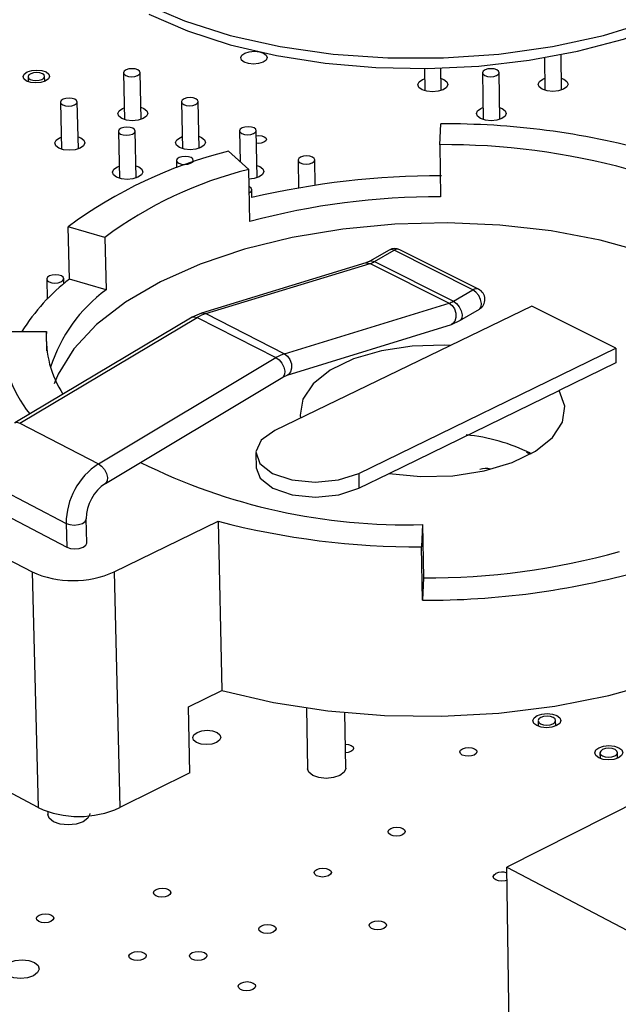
# Model space of a CAD drawing. Extents: x 66 to 205, y 69 to 140.
# Tile 5 of 13: x 112 to 127, y 94 to 118. Entities that reach past the tile are written whole.
import ezdxf

# ---------------------------------------------------------------- set-up
doc = ezdxf.new("R2010")
doc.units = 0
doc.layers.get('0').update_dxf_attribs({"linetype": 'CONTINUOUS'})

msp = doc.modelspace()

# ---------------------------------------------------------------- linework, layer by layer
at = {"color": 7, "linetype": 'CONTINUOUS'}
for p, q in [((125.906, 116.699), (125.896, 117.595)), ((125.48, 117.518), (125.49, 116.695)), ((114.926, 117.13), (114.953, 115.956)), ((115.37, 115.965), (115.344, 117.14)), ((122.469, 117.244), (122.477, 116.682)), ((122.893, 116.688), (122.885, 117.259)), ((123.926, 117.132), (123.942, 115.958)), ((124.359, 115.963), (124.344, 117.138)), ((112.531, 117.034), (112.534, 116.909)), ((112.95, 116.919), (112.947, 117.044)), ((122.424, 116.964), (122.473, 116.983)), ((125.436, 116.975), (125.487, 116.995)), ((113.345, 116.393), (113.374, 115.216)), ((113.793, 115.226), (113.764, 116.402)), ((116.377, 116.405), (116.402, 115.228)), ((116.821, 115.236), (116.796, 116.413)), ((114.902, 116.241), (114.946, 116.258)), ((123.888, 116.24), (123.938, 116.26)), ((122.855, 115.33), (122.879, 115.852)), ((114.796, 115.663), (114.823, 114.484)), ((115.243, 114.493), (115.216, 115.673)), ((117.835, 115.675), (117.851, 114.903)), ((118.278, 114.504), (118.255, 115.683)), ((113.323, 115.502), (113.367, 115.519)), ((116.351, 115.513), (116.396, 115.532)), ((122.855, 115.33), (122.874, 114.023)), ((117.556, 115.165), (118.067, 114.711)), ((116.254, 114.93), (116.258, 114.745)), ((116.676, 114.895), (116.675, 114.939)), ((119.301, 114.942), (119.314, 114.243)), ((119.733, 114.311), (119.722, 114.95)), ((114.772, 114.771), (114.816, 114.789)), ((118.093, 113.401), (118.067, 114.711)), ((118.145, 114.002), (118.142, 114.202)), ((113.57, 111.956), (113.538, 113.27)), ((114.457, 113.005), (113.538, 113.27)), ((114.457, 113.005), (114.489, 111.69)), ((121.587, 112.688), (121.1, 112.406)), ((121.222, 112.399), (121.709, 112.681)), ((123.685, 111.689), (121.709, 112.681)), ((123.828, 111.704), (121.853, 112.695)), ((121.005, 112.364), (116.881, 111.106)), ((121.1, 112.406), (121.005, 112.364)), ((121.222, 112.399), (123.197, 111.405)), ((116.99, 111.093), (121.114, 112.351)), ((121.114, 112.351), (123.09, 111.357)), ((113.001, 111.959), (113.014, 111.454)), ((113.429, 111.84), (113.426, 111.97)), ((114.489, 111.69), (113.57, 111.956)), ((123.197, 111.405), (123.685, 111.689)), ((125.166, 111.279), (118.724, 108.163)), ((118.966, 110.087), (123.09, 111.357)), ((123.362, 110.918), (123.849, 111.201)), ((127.267, 110.225), (125.166, 111.279)), ((116.65, 111.003), (112.201, 108.356)), ((112.323, 108.348), (116.772, 110.995)), ((116.881, 111.106), (116.65, 111.003)), ((116.772, 110.995), (118.748, 109.989)), ((116.99, 111.093), (118.966, 110.087)), ((123.148, 110.823), (123.362, 110.918)), ((111.898, 110.642), (112.992, 110.642)), ((113.004, 110.16), (112.992, 110.642)), ((119.026, 109.549), (123.148, 110.823)), ((120.824, 107.087), (127.267, 110.225)), ((127.267, 110.225), (127.27, 109.855)), ((114.297, 107.326), (118.748, 109.989)), ((127.27, 109.855), (125.853, 109.164)), ((114.473, 106.836), (118.921, 109.501)), ((118.921, 109.501), (119.026, 109.549)), ((121.583, 107.082), (125.853, 109.164)), ((112.323, 108.348), (114.297, 107.326)), ((118.245, 107.596), (118.252, 107.224)), ((125.131, 107.59), (125.132, 107.571)), ((120.824, 107.087), (120.83, 106.715)), ((120.83, 106.715), (121.583, 107.082)), ((111.515, 106.86), (113.487, 105.833)), ((111.531, 106.265), (113.501, 105.236)), ((114.005, 105.347), (113.99, 105.943)), ((110.268, 105.854), (112.632, 104.616)), ((113.487, 105.833), (113.501, 105.236)), ((114.69, 104.616), (117.302, 105.886)), ((117.302, 105.886), (117.39, 101.643)), ((122.426, 105.801), (122.401, 105.243)), ((122.426, 105.801), (122.447, 104.466)), ((122.421, 103.906), (122.401, 105.243)), ((112.632, 104.616), (112.785, 98.703)), ((114.69, 104.616), (114.83, 98.703)), ((122.447, 104.466), (122.421, 103.906)), ((133.583, 101.785), (124.54, 97.21)), ((116.553, 101.23), (117.39, 101.643)), ((116.588, 99.575), (116.553, 101.23)), ((119.514, 101.203), (119.542, 99.673)), ((120.501, 99.691), (120.477, 101.088)), ((125.321, 100.883), (125.323, 100.743)), ((125.762, 100.748), (125.76, 100.888)), ((126.873, 100.078), (126.875, 99.937)), ((127.315, 99.942), (127.313, 100.082)), ((112.785, 98.703), (110.436, 99.957)), ((116.588, 99.575), (114.83, 98.703)), ((113.027, 98.601), (113.029, 98.527)), ((124.54, 97.21), (130.826, 93.906)), ((124.594, 93.038), (124.54, 97.21))]:
    msp.add_line(p, q, dxfattribs=at)
at = {"color": 8, "linetype": 'CONTINUOUS'}
for points in [[(112.85, 121.735), (112.987, 121.162), (113.326, 120.531), (113.854, 119.93), (114.561, 119.372), (115.434, 118.869), (116.454, 118.432), (117.602, 118.07), (118.853, 117.791), (120.181, 117.602), (121.557, 117.506), (122.953, 117.506), (124.339, 117.602), (125.685, 117.791), (126.962, 118.07), (128.144, 118.432), (129.206, 118.869), (130.126, 119.372), (130.886, 119.93), (131.471, 120.531), (131.87, 121.162), (132.075, 121.811), (132.104, 122.177)], [(121.709, 112.681), (121.635, 112.7), (121.587, 112.688)], [(121.005, 112.364), (121.037, 112.369), (121.114, 112.351)], [(121.099, 112.406), (121.148, 112.418), (121.222, 112.399)], [(123.849, 111.201), (123.859, 111.209), (123.896, 111.265), (123.903, 111.349), (123.88, 111.449), (123.831, 111.548), (123.762, 111.632), (123.685, 111.689)], [(123.197, 111.405), (123.275, 111.349), (123.343, 111.264), (123.393, 111.165), (123.416, 111.065), (123.409, 110.981), (123.372, 110.925), (123.362, 110.918)], [(123.09, 111.357), (123.164, 111.299), (123.222, 111.21), (123.257, 111.104), (123.262, 110.997), (123.237, 110.904), (123.186, 110.841), (123.148, 110.823)], [(116.65, 111.003), (116.698, 111.015), (116.772, 110.995)], [(116.881, 111.106), (116.913, 111.111), (116.99, 111.093)], [(118.748, 109.989), (118.826, 109.932), (118.895, 109.847), (118.947, 109.747), (118.971, 109.648), (118.966, 109.564), (118.931, 109.508), (118.921, 109.501)], [(118.966, 110.087), (119.04, 110.029), (119.099, 109.939), (119.134, 109.832), (119.139, 109.724), (119.115, 109.631), (119.063, 109.568), (119.028, 109.55)], [(112.201, 108.356), (112.249, 108.368), (112.323, 108.348)], [(114.297, 107.326), (114.375, 107.268), (114.445, 107.183), (114.496, 107.082), (114.521, 106.982), (114.517, 106.898), (114.482, 106.842), (114.474, 106.837)], [(113.487, 105.833), (113.579, 105.801), (113.689, 105.79), (113.801, 105.801), (113.898, 105.833), (113.964, 105.88), (113.99, 105.936), (113.99, 105.943)]]:
    msp.add_lwpolyline(points, dxfattribs=at)
at = {"color": 7, "linetype": 'CONTINUOUS'}
for points in [[(115.56, 118.605), (116.527, 118.186), (117.6, 117.838), (118.76, 117.567), (119.985, 117.375), (121.253, 117.267), (122.544, 117.243), (123.832, 117.303), (125.096, 117.447), (126.313, 117.672), (127.461, 117.975), (128.52, 118.351), (129.474, 118.796)], [(117.968, 117.626), (118.078, 117.661), (118.206, 117.673), (118.332, 117.661), (118.437, 117.626), (118.506, 117.574), (118.528, 117.513), (118.499, 117.452), (118.424, 117.4), (118.314, 117.365), (118.186, 117.353), (118.059, 117.365), (117.954, 117.4), (117.885, 117.452), (117.864, 117.513), (117.893, 117.574), (117.968, 117.626)], [(112.513, 117.153), (112.624, 117.188), (112.752, 117.2), (112.878, 117.188), (112.983, 117.153), (113.051, 117.101), (113.072, 117.039), (113.042, 116.978), (112.965, 116.926), (112.855, 116.891), (112.726, 116.879), (112.6, 116.891), (112.495, 116.926), (112.427, 116.978), (112.406, 117.039), (112.437, 117.101), (112.513, 117.153)], [(112.586, 116.968), (112.652, 116.947), (112.731, 116.939), (112.811, 116.947), (112.88, 116.968), (112.928, 117.001), (112.947, 117.039), (112.934, 117.078), (112.892, 117.11), (112.826, 117.132), (112.747, 117.14), (112.667, 117.132), (112.598, 117.11), (112.55, 117.078), (112.531, 117.039), (112.544, 117.001), (112.586, 116.968)], [(115.287, 117.206), (115.221, 117.228), (115.142, 117.236), (115.062, 117.228), (114.992, 117.206), (114.945, 117.174), (114.926, 117.135), (114.939, 117.096), (114.982, 117.064), (115.048, 117.042), (115.128, 117.034), (115.208, 117.042), (115.277, 117.064), (115.325, 117.096), (115.344, 117.135), (115.33, 117.174), (115.287, 117.206)], [(123.984, 117.064), (124.051, 117.042), (124.131, 117.034), (124.211, 117.042), (124.28, 117.064), (124.326, 117.096), (124.344, 117.135), (124.329, 117.174), (124.285, 117.206), (124.219, 117.228), (124.139, 117.236), (124.059, 117.228), (123.99, 117.206), (123.944, 117.174), (123.926, 117.135), (123.94, 117.096), (123.984, 117.064)], [(122.889, 116.989), (122.954, 116.964), (123.032, 116.905), (123.058, 116.836), (123.026, 116.767), (122.942, 116.708), (122.819, 116.669), (122.675, 116.655), (122.532, 116.669), (122.412, 116.708), (122.334, 116.767), (122.309, 116.836), (122.34, 116.905), (122.424, 116.964), (122.424, 116.964)], [(125.903, 117), (125.966, 116.975), (126.045, 116.917), (126.071, 116.847), (126.04, 116.778), (125.957, 116.719), (125.834, 116.68), (125.69, 116.666), (125.547, 116.68), (125.427, 116.719), (125.348, 116.778), (125.322, 116.847), (125.353, 116.917), (125.436, 116.975), (125.436, 116.975)], [(113.401, 116.326), (113.467, 116.304), (113.547, 116.296), (113.627, 116.304), (113.697, 116.326), (113.745, 116.359), (113.764, 116.398), (113.751, 116.436), (113.708, 116.469), (113.642, 116.491), (113.562, 116.499), (113.482, 116.491), (113.412, 116.469), (113.364, 116.436), (113.345, 116.398), (113.358, 116.359), (113.401, 116.326)], [(116.739, 116.481), (116.673, 116.503), (116.593, 116.51), (116.513, 116.503), (116.443, 116.481), (116.396, 116.448), (116.377, 116.409), (116.39, 116.37), (116.434, 116.337), (116.5, 116.315), (116.58, 116.308), (116.66, 116.315), (116.73, 116.337), (116.777, 116.37), (116.796, 116.409), (116.782, 116.448), (116.739, 116.481)], [(115.363, 116.268), (115.433, 116.241), (115.51, 116.182), (115.534, 116.112), (115.5, 116.042), (115.415, 115.983), (115.29, 115.944), (115.145, 115.93), (115.002, 115.944), (114.883, 115.983), (114.806, 116.042), (114.783, 116.112), (114.816, 116.182), (114.902, 116.241), (114.902, 116.241)], [(124.355, 116.266), (124.419, 116.24), (124.498, 116.181), (124.524, 116.112), (124.492, 116.042), (124.409, 115.983), (124.285, 115.944), (124.141, 115.93), (123.998, 115.944), (123.877, 115.983), (123.799, 116.042), (123.773, 116.112), (123.804, 116.181), (123.888, 116.24), (123.888, 116.24)], [(114.852, 115.596), (114.919, 115.574), (114.999, 115.566), (115.079, 115.574), (115.149, 115.596), (115.197, 115.629), (115.216, 115.668), (115.203, 115.707), (115.159, 115.74), (115.093, 115.762), (115.013, 115.77), (114.932, 115.762), (114.863, 115.74), (114.815, 115.707), (114.796, 115.668), (114.809, 115.629), (114.852, 115.596)], [(118.198, 115.751), (118.131, 115.773), (118.052, 115.781), (117.971, 115.773), (117.901, 115.751), (117.854, 115.718), (117.836, 115.679), (117.849, 115.64), (117.893, 115.607), (117.959, 115.585), (118.039, 115.578), (118.12, 115.585), (118.189, 115.607), (118.237, 115.64), (118.255, 115.679), (118.242, 115.718), (118.198, 115.751)], [(113.785, 115.529), (113.855, 115.502), (113.933, 115.443), (113.956, 115.373), (113.922, 115.303), (113.836, 115.243), (113.711, 115.204), (113.566, 115.19), (113.422, 115.204), (113.303, 115.243), (113.226, 115.303), (113.203, 115.373), (113.237, 115.443), (113.323, 115.502), (113.323, 115.502)], [(116.814, 115.54), (116.883, 115.513), (116.96, 115.454), (116.985, 115.384), (116.951, 115.314), (116.866, 115.255), (116.741, 115.215), (116.596, 115.201), (116.453, 115.215), (116.333, 115.255), (116.256, 115.314), (116.232, 115.384), (116.265, 115.454), (116.351, 115.513), (116.351, 115.513)], [(118.258, 115.555), (118.312, 115.559), (118.39, 115.552), (118.454, 115.53), (118.496, 115.498), (118.51, 115.46), (118.492, 115.423), (118.446, 115.391), (118.379, 115.369), (118.3, 115.362), (118.262, 115.364)], [(116.311, 114.862), (116.378, 114.84), (116.458, 114.832), (116.539, 114.84), (116.609, 114.862), (116.656, 114.895), (116.675, 114.935), (116.662, 114.974), (116.618, 115.007), (116.551, 115.029), (116.471, 115.037), (116.39, 115.029), (116.321, 115.007), (116.273, 114.974), (116.254, 114.935), (116.268, 114.895), (116.311, 114.862)], [(119.664, 115.019), (119.597, 115.041), (119.517, 115.048), (119.436, 115.041), (119.367, 115.019), (119.319, 114.985), (119.301, 114.946), (119.315, 114.907), (119.359, 114.874), (119.426, 114.852), (119.506, 114.844), (119.587, 114.852), (119.656, 114.874), (119.704, 114.907), (119.722, 114.946), (119.708, 114.985), (119.664, 115.019)], [(115.236, 114.799), (115.306, 114.771), (115.383, 114.712), (115.407, 114.641), (115.373, 114.571), (115.287, 114.511), (115.162, 114.472), (115.016, 114.458), (114.873, 114.472), (114.753, 114.511), (114.676, 114.571), (114.652, 114.641), (114.686, 114.712), (114.772, 114.771), (114.772, 114.771)], [(118.272, 114.81), (118.34, 114.783), (118.419, 114.723), (118.443, 114.653), (118.41, 114.583), (118.325, 114.523), (118.2, 114.483), (118.072, 114.469)], [(118.078, 114.126), (118.123, 114.158), (118.141, 114.198), (118.128, 114.237), (118.084, 114.27), (118.076, 114.274)], [(132.281, 109.031), (132.196, 109.407), (131.904, 110.053), (131.434, 110.669), (130.797, 111.244), (130.006, 111.767), (129.077, 112.229), (128.027, 112.621), (126.877, 112.935), (125.648, 113.168), (124.365, 113.313), (123.049, 113.37), (121.727, 113.336), (120.422, 113.212), (119.158, 113.001), (117.96, 112.707), (116.85, 112.334), (115.849, 111.889), (114.976, 111.38), (114.25, 110.817), (113.683, 110.21), (113.288, 109.571), (113.188, 109.329)], [(113.369, 112.038), (113.302, 112.061), (113.222, 112.069), (113.14, 112.061), (113.069, 112.038), (113.02, 112.005), (113.001, 111.965), (113.014, 111.925), (113.058, 111.891), (113.125, 111.868), (113.206, 111.86), (113.287, 111.868), (113.358, 111.891), (113.407, 111.925), (113.426, 111.965), (113.413, 112.005), (113.369, 112.038)], [(123.124, 110.291), (122.968, 110.298), (122.166, 110.276), (121.393, 110.16), (120.694, 109.955), (120.111, 109.674), (119.678, 109.332), (119.42, 108.95), (119.354, 108.55), (119.364, 108.472)], [(121.583, 107.082), (122.376, 107.006), (123.187, 107.028), (123.967, 107.147), (124.67, 107.356), (125.253, 107.641), (125.683, 107.987), (125.933, 108.371), (125.991, 108.771), (125.853, 109.164)], [(118.724, 108.163), (118.379, 107.917), (118.246, 107.626), (118.345, 107.334), (118.662, 107.087), (119.148, 106.921), (119.731, 106.863), (120.319, 106.921), (120.824, 107.087)], [(125.114, 107.577), (125.066, 107.597), (125.028, 107.62)], [(118.252, 107.224), (118.352, 106.962), (118.669, 106.715), (119.155, 106.549), (119.737, 106.491), (120.325, 106.549), (120.83, 106.715)], [(117.39, 101.643), (118.683, 101.343), (120.05, 101.133), (121.466, 101.017), (122.904, 100.998), (124.339, 101.076), (125.744, 101.25), (127.092, 101.515), (128.36, 101.867), (129.525, 102.3), (130.565, 102.804), (131.463, 103.371), (132.203, 103.99), (132.773, 104.65), (133.163, 105.338), (133.369, 106.042), (133.403, 106.475)], [(113.501, 105.236), (113.593, 105.205), (113.704, 105.194), (113.816, 105.205), (113.912, 105.236), (113.979, 105.284), (114.005, 105.34), (114.005, 105.347)], [(125.297, 101.012), (125.412, 101.05), (125.547, 101.064), (125.681, 101.05), (125.793, 101.012), (125.867, 100.954), (125.892, 100.885), (125.863, 100.817), (125.785, 100.759), (125.669, 100.72), (125.535, 100.706), (125.401, 100.72), (125.288, 100.759), (125.214, 100.817), (125.19, 100.885), (125.219, 100.954), (125.297, 101.012)], [(125.698, 100.964), (125.628, 100.989), (125.545, 100.997), (125.46, 100.989), (125.388, 100.964), (125.339, 100.928), (125.321, 100.885), (125.337, 100.842), (125.383, 100.806), (125.453, 100.782), (125.537, 100.773), (125.621, 100.782), (125.693, 100.806), (125.742, 100.842), (125.76, 100.885), (125.745, 100.928), (125.698, 100.964)], [(116.773, 100.591), (116.889, 100.63), (117.024, 100.644), (117.158, 100.63), (117.27, 100.591), (117.342, 100.533), (117.365, 100.464), (117.334, 100.396), (117.254, 100.337), (117.138, 100.299), (117.002, 100.285), (116.869, 100.299), (116.757, 100.337), (116.684, 100.396), (116.662, 100.464), (116.693, 100.533), (116.773, 100.591)], [(120.491, 100.296), (120.567, 100.287), (120.635, 100.264), (120.68, 100.228), (120.694, 100.187), (120.676, 100.145), (120.628, 100.109), (120.557, 100.086), (120.494, 100.078)], [(126.848, 100.207), (126.963, 100.246), (127.098, 100.26), (127.233, 100.246), (127.346, 100.207), (127.42, 100.149), (127.445, 100.08), (127.416, 100.011), (127.338, 99.953), (127.223, 99.914), (127.088, 99.9), (126.954, 99.914), (126.841, 99.953), (126.766, 100.011), (126.741, 100.08), (126.77, 100.149), (126.848, 100.207)], [(123.426, 100.177), (123.497, 100.201), (123.579, 100.209), (123.66, 100.201), (123.729, 100.177), (123.774, 100.142), (123.788, 100.1), (123.77, 100.058), (123.722, 100.023), (123.652, 99.999), (123.57, 99.991), (123.489, 99.999), (123.42, 100.023), (123.375, 100.058), (123.361, 100.1), (123.379, 100.142), (123.426, 100.177)], [(127.251, 100.16), (127.18, 100.184), (127.097, 100.192), (127.012, 100.184), (126.94, 100.16), (126.891, 100.123), (126.873, 100.08), (126.889, 100.037), (126.935, 100.001), (127.006, 99.976), (127.09, 99.968), (127.174, 99.976), (127.246, 100.001), (127.295, 100.037), (127.313, 100.08), (127.298, 100.123), (127.251, 100.16)], [(120.501, 99.691), (120.501, 99.682), (120.46, 99.589), (120.352, 99.509), (120.193, 99.456), (120.009, 99.437), (119.826, 99.456), (119.673, 99.509), (119.573, 99.589), (119.542, 99.673)], [(114.083, 98.554), (114.083, 98.541), (114.035, 98.437), (113.915, 98.35), (113.74, 98.291), (113.536, 98.27), (113.336, 98.291), (113.17, 98.35), (113.062, 98.437), (113.029, 98.527)], [(121.625, 98.18), (121.695, 98.204), (121.778, 98.212), (121.86, 98.204), (121.929, 98.18), (121.974, 98.144), (121.988, 98.101), (121.97, 98.059), (121.922, 98.023), (121.851, 97.999), (121.768, 97.991), (121.686, 97.999), (121.617, 98.023), (121.572, 98.059), (121.558, 98.101), (121.576, 98.144), (121.625, 98.18)], [(119.772, 97.153), (119.844, 97.178), (119.927, 97.186), (120.009, 97.178), (120.078, 97.153), (120.123, 97.117), (120.137, 97.075), (120.118, 97.032), (120.069, 96.996), (119.998, 96.972), (119.915, 96.963), (119.833, 96.972), (119.764, 96.996), (119.719, 97.032), (119.705, 97.075), (119.724, 97.117), (119.772, 97.153)], [(124.545, 96.885), (124.493, 96.87), (124.41, 96.861), (124.327, 96.87), (124.258, 96.894), (124.213, 96.93), (124.198, 96.973), (124.216, 97.015), (124.264, 97.051)], [(115.747, 96.649), (115.818, 96.673), (115.902, 96.682), (115.984, 96.673), (116.052, 96.649), (116.097, 96.613), (116.111, 96.57), (116.091, 96.527), (116.042, 96.491), (115.971, 96.467), (115.887, 96.458), (115.805, 96.467), (115.736, 96.491), (115.692, 96.527), (115.678, 96.57), (115.697, 96.613), (115.747, 96.649)], [(112.811, 96.008), (112.883, 96.032), (112.967, 96.041), (113.049, 96.032), (113.117, 96.008), (113.162, 95.971), (113.175, 95.928), (113.155, 95.886), (113.106, 95.849), (113.034, 95.825), (112.95, 95.816), (112.868, 95.825), (112.799, 95.849), (112.755, 95.886), (112.742, 95.928), (112.761, 95.971), (112.811, 96.008)], [(121.153, 95.834), (121.224, 95.858), (121.308, 95.867), (121.39, 95.858), (121.46, 95.834), (121.505, 95.797), (121.519, 95.754), (121.501, 95.711), (121.452, 95.675), (121.381, 95.651), (121.297, 95.642), (121.215, 95.651), (121.145, 95.675), (121.1, 95.711), (121.086, 95.754), (121.104, 95.797), (121.153, 95.834)], [(118.384, 95.741), (118.456, 95.765), (118.539, 95.774), (118.622, 95.765), (118.691, 95.741), (118.736, 95.704), (118.75, 95.661), (118.731, 95.618), (118.682, 95.582), (118.61, 95.557), (118.527, 95.549), (118.444, 95.557), (118.375, 95.582), (118.33, 95.618), (118.316, 95.661), (118.335, 95.704), (118.384, 95.741)], [(115.131, 95.063), (115.203, 95.087), (115.286, 95.096), (115.369, 95.087), (115.438, 95.063), (115.483, 95.026), (115.496, 94.983), (115.477, 94.94), (115.427, 94.903), (115.355, 94.879), (115.272, 94.87), (115.189, 94.879), (115.12, 94.903), (115.075, 94.94), (115.062, 94.983), (115.081, 95.026), (115.131, 95.063)], [(116.65, 95.066), (116.722, 95.09), (116.806, 95.099), (116.889, 95.09), (116.958, 95.066), (117.003, 95.029), (117.016, 94.986), (116.997, 94.943), (116.948, 94.906), (116.876, 94.882), (116.792, 94.873), (116.71, 94.882), (116.641, 94.906), (116.596, 94.943), (116.582, 94.986), (116.601, 95.029), (116.65, 95.066)], [(112.06, 94.818), (112.209, 94.868), (112.381, 94.886), (112.551, 94.868), (112.692, 94.818), (112.784, 94.743), (112.811, 94.654), (112.771, 94.565), (112.668, 94.489), (112.519, 94.438), (112.346, 94.421), (112.176, 94.438), (112.035, 94.489), (111.943, 94.565), (111.916, 94.654), (111.957, 94.743), (112.06, 94.818)], [(117.87, 94.305), (117.942, 94.33), (118.026, 94.339), (118.109, 94.33), (118.178, 94.305), (118.223, 94.269), (118.237, 94.225), (118.218, 94.182), (118.169, 94.145), (118.097, 94.12), (118.013, 94.112), (117.93, 94.12), (117.861, 94.145), (117.816, 94.182), (117.802, 94.225), (117.821, 94.269), (117.87, 94.305)]]:
    msp.add_lwpolyline(points, dxfattribs=at)
for centre, radius, start, end in [((122.998, 96.293), 19.56, 74.7595, 90.349), ((122.963, 97.768), 17.563, 74.7314, 90.3508), ((120.297, 104.146), 11.355, 103.9669, 126.5291), ((120.527, 104.835), 10.177, 103.9885, 126.6117), ((122.824, 94.163), 20.383, 89.7931, 103.2697), ((122.793, 95.944), 18.079, 89.7419, 105.0689), ((121.729, 112.459), 0.266, 62.3712, 121.9027), ((120.96, 112.845), 0.517, 287.3188, 300.3743), ((116.557, 108.048), 4.919, 127.3861, 148.175), ((116.784, 108.576), 3.868, 126.3903, 162.3752), ((123.706, 111.449), 0.283, 300.064, 64.3541), ((122.934, 111.852), 0.518, 287.4731, 300.5156), ((117.288, 110.139), 0.999, 107.3528, 121.107), ((114.941, 110.493), 3.046, 177.2049, 218.9801), ((115.6, 110.492), 2.613, 176.7047, 212.885), ((119.268, 109.132), 1.002, 107.5074, 121.2468), ((123.086, 103.472), 4.598, 63.5834, 84.61), ((115.281, 105.825), 1.794, 123.2567, 179.7698), ((121.994, 120.656), 14.86, 243.4504, 271.6692), ((124.007, 106.837), 0.374, 71.5339, 113.5098), ((115.07, 105.937), 1.079, 123.5738, 179.6661), ((122.293, 124.931), 19.688, 255.3145, 270.3156), ((122.536, 122.451), 17.986, 269.7148, 285.5659), ((113.661, 106.919), 2.522, 245.9219, 294.0779), ((122.522, 123.923), 20.018, 269.7132, 285.5951), ((113.807, 100.944), 2.463, 245.4775, 294.5223), ((124.418, 96.71), 0.375, 70.6878, 114.2832)]:
    msp.add_arc(centre, radius, start, end, dxfattribs=at)
at = {"color": 8, "linetype": 'CONTINUOUS'}
for centre, start, end in [((121.794, 112.556), 67.2576, 124.4129), ((123.77, 111.565), 67.2255, 124.6203)]:
    msp.add_arc(centre, 0.151, start, end, dxfattribs=at)

doc.saveas('drawing.dxf')
